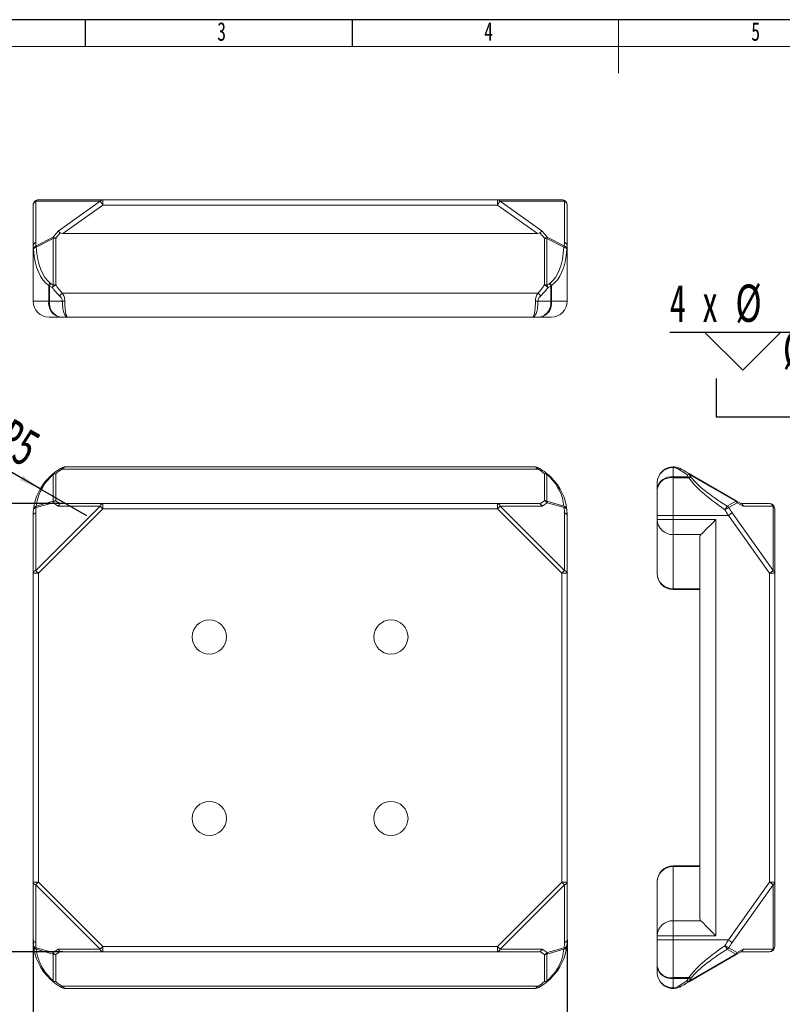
# Model space of a CAD drawing. Header units: millimetres. Extents: x -8 to 916, y -4 to 297.
# Tile 3 of 5: x 108 to 251, y 113 to 297. Entities that reach past the tile are written whole.
import ezdxf

# ---------------------------------------------------------------- set-up
doc = ezdxf.new("R2010")
doc.units = ezdxf.units.MM
for name, color, linetype in [('10', 7, 'Continuous'), ('5', 7, 'Continuous'), ('9', 7, 'Continuous')]:
    doc.layers.add(name, color=color, linetype=linetype)
doc.styles.add('SLDTEXTSTYLE0', font='TXT', dxfattribs={"width": 0.7, "bigfont": 'bigfont'})
doc.styles.add('SLDTEXTSTYLE1', font='TXT', dxfattribs={"width": 0.7})
doc.styles.add('SLDTEXTSTYLE4', font='TXT', dxfattribs={"width": 0.633333})
doc.styles.add('SLDTEXTSTYLE5', font='TXT', dxfattribs={"width": 0.642857})
doc.dimstyles.new('SLDDIMSTYLE0', dxfattribs={"dimtxt": 7, "dimasz": 4.08, "dimexe": 0, "dimexo": 0.0625, "dimgap": 1.75, "dimtad": 2, "dimlfac": 0.5, "dimrnd": 1e-09, "dimzin": 12, "dimdsep": 46, "dimtxsty": 'SLDTEXTSTYLE1', "dimsah": 1, "dimcen": 0.09, "dimadec": 0, "dimazin": 3, "dimtfac": 1, "dimtofl": 0, "dimtmove": 0, "dimatfit": 3, "dimfxl": 0, "dimfrac": 2, "dimtolj": 1, "dimtzin": 12, "dimarcsym": 0})
doc.dimstyles.new('SLDDIMSTYLE1', dxfattribs={"dimtxt": 7, "dimasz": 4.08, "dimexe": 0, "dimexo": 0.0625, "dimgap": 1.75, "dimtad": 2, "dimlfac": 0.5, "dimrnd": 1e-09, "dimzin": 12, "dimdsep": 46, "dimtxsty": 'SLDTEXTSTYLE1', "dimsah": 1, "dimcen": 0, "dimadec": 0, "dimazin": 3, "dimtfac": 1, "dimtofl": 0, "dimtmove": 0, "dimatfit": 3, "dimfxl": 0, "dimfrac": 2, "dimtolj": 1, "dimtzin": 12, "dimarcsym": 0})
doc.dimstyles.new('SLDDIMSTYLE5', dxfattribs={"dimtxt": 7, "dimasz": 4.08, "dimexe": 0, "dimexo": 0.0625, "dimgap": 1.75, "dimtad": 0, "dimtih": 1, "dimtoh": 1, "dimlfac": 0.5, "dimrnd": 1e-09, "dimzin": 4, "dimdsep": 46, "dimtxsty": 'SLDTEXTSTYLE1', "dimblk1": 'NONE', "dimsah": 1, "dimcen": 0, "dimadec": 0, "dimazin": 1, "dimtfac": 1, "dimtmove": 0, "dimatfit": 3, "dimldrblk": 'NONE', "dimfxl": 0, "dimfrac": 2, "dimtolj": 1, "dimtzin": 12, "dimarcsym": 0})

# ---------------------------------------------------------------- blocks, each defined once
blk = doc.blocks.new('_D')
at = {"layer": '10'}
for p, q in [((110.25, 124.59), (110.25, 98.72)), ((210.25, 124.59), (210.25, 98.72)), ((110.25, 100.72), (210.25, 100.72))]:
    blk.add_line(p, q, dxfattribs=at)
for points in [[(110.25, 100.72), (114.33, 100.21), (114.33, 101.23)], [(210.25, 100.72), (206.17, 101.23), (206.17, 100.21)]]:
    blk.add_solid(points, dxfattribs=at)
at = {"layer": '10', "insert": (157.33, 109.74), "char_height": 7, "attachment_point": 1, "style": 'SLDTEXTSTYLE1'}
blk.add_mtext('50', dxfattribs=at)
blk = doc.blocks.new('_D_1')
at = {"layer": '10'}
for p, q in [((115.8, 206.35), (98.25, 206.35)), ((100.25, 206.35), (100.25, 122.35)), ((115.8, 122.35), (98.25, 122.35))]:
    blk.add_line(p, q, dxfattribs=at)
for points in [[(100.25, 206.35), (99.74, 202.27), (100.76, 202.27)], [(100.25, 122.35), (100.76, 126.43), (99.74, 126.43)]]:
    blk.add_solid(points, dxfattribs=at)
at = {"layer": '10', "insert": (91.22, 161.23), "char_height": 7, "attachment_point": 1, "rotation": 90, "style": 'SLDTEXTSTYLE1'}
blk.add_mtext('42', dxfattribs=at)
blk = doc.blocks.new('_D_2')
at = {"layer": '10'}
for q in [(93.95, 219.29), (120.25, 204.1)]:
    blk.add_line((111.59, 209.1), q, dxfattribs=at)
blk.add_solid([(111.59, 209.1), (108.31, 211.58), (107.8, 210.7)], dxfattribs=at)
at = {"layer": '10', "char_height": 7, "attachment_point": 1, "rotation": 330, "style": 'SLDTEXTSTYLE1'}
for s, insert in [('4×', (98.43, 227.04)), ('R5', (106.39, 222.44))]:
    blk.add_mtext(s, dxfattribs=dict(at, insert=insert))
blk = doc.blocks.new('SW_SYMBOL_HOLE_SINK')
at = {"layer": '10', "color": 0}
for p, q in [((0, 875), (800, 75)), ((800, 75), (1600, 875))]:
    blk.add_line(p, q, dxfattribs=at)
blk = doc.blocks.new('SW_SYMBOL_HOLE_SPOT')
at = {"layer": '10', "color": 0}
for p, q in [((0, 875), (0, 75)), ((1600, 75), (1600, 875)), ((0, 75), (1600, 75))]:
    blk.add_line(p, q, dxfattribs=at)
blk = doc.blocks.new('SW_SYMBOL_HOLE_DEPTH')
at = {"layer": '10', "color": 0}
for p, q in [((0, 875), (800, 875)), ((400, 875), (400, 75)), ((100, 555), (400, 75)), ((700, 555), (400, 75))]:
    blk.add_line(p, q, dxfattribs=at)
blk = doc.blocks.new('_D_11')
at = {"layer": '10'}
for p, q in [((294.44, 238.42), (229.47, 238.42)), ((324.4, 186.54), (294.44, 238.42)), ((330.4, 176.15), (324.4, 186.54))]:
    blk.add_line(p, q, dxfattribs=at)
blk.add_solid([(324.4, 186.54), (322.79, 190.33), (321.92, 189.82)], dxfattribs=at)
at = {"layer": '10', "xscale": 0.009023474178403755, "yscale": 0.009023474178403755, "zscale": 0.009023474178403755}
for name, p in [('SW_SYMBOL_HOLE_SINK', (235.9, 230.64)), ('SW_SYMBOL_HOLE_SPOT', (238.13, 221.9)), ('SW_SYMBOL_HOLE_DEPTH', (270.27, 221.9))]:
    blk.add_blockref(name, p, dxfattribs=at)
at = {"layer": '10', "char_height": 7, "attachment_point": 1}
for s, insert, style in [('4 x', (229.47, 247.36), 'SLDTEXTSTYLE4'), ('%%c', (241.73, 247.39), 'SLDTEXTSTYLE1'), ('3.20 \\M+18AAE\\M+19153贯\\M+190FA', (252.58, 247.36), 'SLDTEXTSTYLE0'), ('%%c', (250.63, 238.65), 'SLDTEXTSTYLE1'), ('6 X 90°', (261.48, 238.62), 'SLDTEXTSTYLE5'), ('%%c', (252.85, 229.91), 'SLDTEXTSTYLE1'), ('6', (263.71, 229.88), 'SLDTEXTSTYLE1'), ('1', (280.69, 229.88), 'SLDTEXTSTYLE1')]:
    blk.add_mtext(s, dxfattribs=dict(at, insert=insert, style=style))
blk = doc.blocks.new('_NONE')

msp = doc.modelspace()

# ---------------------------------------------------------------- linework, layer by layer
at = {"color": 7, "linetype": 'Continuous', "lineweight": 15}
for p, q in [((110.248, 254.604), (110.248, 262.263)), ((122.822, 262.97), (110.748, 262.97)), ((110.748, 262.97), (110.748, 255.311)), ((111.248, 263.263), (123.322, 263.263)), ((114.924, 257.385), (122.822, 262.97)), ((123.322, 262.263), (115.803, 256.946)), ((123.322, 263.263), (197.174, 263.263)), ((123.322, 263.263), (123.322, 262.263)), ((197.174, 262.263), (123.322, 262.263)), ((197.174, 263.263), (197.174, 262.263)), ((197.174, 263.263), (209.248, 263.263)), ((204.693, 256.946), (197.174, 262.263)), ((197.674, 262.97), (205.572, 257.385)), ((209.748, 262.97), (197.674, 262.97)), ((209.748, 255.311), (209.748, 262.97)), ((210.248, 262.263), (210.248, 254.604)), ((113.984, 256.262), (114.924, 257.385)), ((115.334, 257.071), (114.484, 256.055)), ((115.803, 256.946), (204.693, 256.946)), ((206.012, 256.055), (205.162, 257.071)), ((205.572, 257.385), (206.512, 256.262)), ((110.248, 244.263), (110.248, 254.604)), ((110.802, 254.655), (113.984, 256.262)), ((114.037, 256.002), (110.855, 254.395)), ((114.037, 247.268), (114.037, 256.002)), ((114.484, 256.055), (114.484, 247.321)), ((206.012, 247.321), (206.012, 256.055)), ((206.459, 256.002), (206.459, 247.268)), ((209.642, 254.395), (206.459, 256.002)), ((206.512, 256.262), (209.695, 254.655)), ((210.248, 254.604), (210.248, 244.263)), ((113.437, 247.654), (113.579, 247.55)), ((206.917, 247.55), (207.059, 247.654)), ((113.319, 247.103), (113.177, 247.207)), ((113.177, 247.207), (113.177, 244.263)), ((113.319, 244.263), (113.319, 247.103)), ((115.716, 245.763), (204.781, 245.763)), ((207.319, 247.207), (207.177, 247.103)), ((207.177, 247.103), (207.177, 244.263)), ((207.319, 244.263), (207.319, 247.207)), ((110.248, 244.263), (113.177, 244.263)), ((113.177, 244.263), (113.319, 244.263)), ((113.319, 244.263), (115.721, 244.263)), ((116.188, 244.263), (115.721, 244.263)), ((204.776, 244.263), (204.309, 244.263)), ((204.776, 244.263), (207.177, 244.263)), ((207.177, 244.263), (207.319, 244.263)), ((207.319, 244.263), (210.248, 244.263)), ((115.299, 241.263), (113.248, 241.263)), ((115.441, 241.263), (115.299, 241.263)), ((116.717, 241.263), (115.441, 241.263)), ((203.78, 241.263), (116.717, 241.263)), ((205.056, 241.263), (203.78, 241.263)), ((205.198, 241.263), (205.056, 241.263)), ((207.248, 241.263), (205.198, 241.263)), ((204.781, 212.802), (115.716, 212.802)), ((204.309, 213.204), (116.188, 213.204)), ((230.105, 213.088), (230.105, 213.204)), ((230.105, 213.088), (230.105, 211.317)), ((113.177, 211.175), (113.319, 211.317)), ((113.579, 211.384), (113.437, 211.242)), ((114.037, 206.769), (114.037, 211.811)), ((114.484, 211.903), (114.484, 206.86)), ((206.012, 206.86), (206.012, 211.903)), ((206.459, 211.811), (206.459, 206.769)), ((207.059, 211.242), (206.917, 211.384)), ((207.177, 211.317), (207.319, 211.175)), ((230.105, 211.317), (230.105, 211.175)), ((232.944, 211.317), (230.105, 211.317)), ((230.105, 211.175), (230.105, 204.103)), ((230.105, 211.175), (233.049, 211.175)), ((233.049, 211.175), (232.944, 211.317)), ((241.844, 206.769), (233.11, 211.811)), ((233.163, 211.903), (241.897, 206.86)), ((233.392, 211.384), (233.496, 211.242)), ((227.105, 209.195), (227.105, 210.204)), ((227.105, 209.053), (227.105, 209.195)), ((227.105, 204.103), (227.105, 209.053)), ((110.855, 205.859), (114.037, 206.769)), ((114.484, 206.86), (115.334, 206.274)), ((205.162, 206.274), (206.012, 206.86)), ((206.459, 206.769), (209.642, 205.859)), ((240.237, 205.859), (241.844, 206.769)), ((241.897, 206.86), (242.912, 206.274)), ((110.748, 193.772), (122.822, 205.846)), ((113.984, 206.494), (110.802, 205.585)), ((123.322, 205.346), (111.248, 193.272)), ((114.924, 205.846), (113.984, 206.494)), ((122.822, 205.846), (114.924, 205.846)), ((115.803, 206.346), (123.322, 206.346)), ((123.322, 206.346), (197.174, 206.346)), ((123.322, 206.346), (123.322, 205.346)), ((197.174, 205.346), (123.322, 205.346)), ((197.174, 206.346), (197.174, 205.346)), ((197.174, 206.346), (204.693, 206.346)), ((209.248, 193.272), (197.174, 205.346)), ((197.674, 205.846), (209.748, 193.772)), ((205.572, 205.846), (197.674, 205.846)), ((206.512, 206.494), (205.572, 205.846)), ((209.695, 205.585), (206.512, 206.494)), ((242.104, 206.494), (240.497, 205.585)), ((243.227, 205.846), (242.104, 206.494)), ((242.788, 206.346), (248.105, 206.346)), ((248.812, 205.846), (243.227, 205.846)), ((248.812, 193.772), (248.812, 205.846)), ((249.105, 205.346), (249.105, 193.272)), ((110.248, 193.272), (110.248, 204.103)), ((110.748, 204.603), (110.748, 193.772)), ((209.748, 193.772), (209.748, 204.603)), ((210.248, 204.103), (210.248, 193.272)), ((227.105, 204.103), (230.105, 204.103)), ((227.105, 203.341), (227.105, 204.103)), ((227.105, 203.341), (230.105, 203.341)), ((227.105, 193.246), (227.105, 203.341)), ((230.105, 204.103), (230.105, 203.341)), ((240.445, 204.103), (230.105, 204.103)), ((230.105, 203.341), (230.105, 200.524)), ((230.105, 203.341), (238.105, 203.341)), ((238.105, 203.341), (238.105, 125.35)), ((248.105, 193.272), (240.445, 204.103)), ((241.152, 204.603), (248.812, 193.772)), ((235.288, 200.524), (230.105, 200.524)), ((230.105, 200.524), (230.105, 190.368)), ((235.105, 128.546), (235.105, 200.146)), ((110.248, 193.272), (111.248, 193.272)), ((110.248, 135.42), (110.248, 193.272)), ((111.248, 193.272), (111.248, 135.42)), ((209.248, 135.42), (209.248, 193.272)), ((209.248, 193.272), (210.248, 193.272)), ((210.248, 193.272), (210.248, 135.42)), ((248.105, 135.42), (248.105, 193.272)), ((248.105, 193.272), (249.105, 193.272)), ((249.105, 193.272), (249.105, 135.42)), ((230.105, 190.368), (235.105, 190.368)), ((230.105, 190.368), (230.105, 190.246)), ((235.105, 190.246), (230.105, 190.246)), ((230.105, 138.446), (230.105, 138.323)), ((230.105, 138.446), (235.105, 138.446)), ((230.105, 138.323), (230.105, 128.167)), ((235.105, 138.323), (230.105, 138.323)), ((110.248, 135.42), (111.248, 135.42)), ((110.248, 124.588), (110.248, 135.42)), ((122.822, 122.846), (110.748, 134.92)), ((110.748, 134.92), (110.748, 124.088)), ((111.248, 135.42), (123.322, 123.346)), ((197.174, 123.346), (209.248, 135.42)), ((209.748, 134.92), (197.674, 122.846)), ((209.248, 135.42), (210.248, 135.42)), ((209.748, 124.088), (209.748, 134.92)), ((210.248, 135.42), (210.248, 124.588)), ((227.105, 125.35), (227.105, 135.446)), ((240.445, 124.588), (248.105, 135.42)), ((248.812, 134.92), (241.152, 124.088)), ((248.105, 135.42), (249.105, 135.42)), ((248.812, 122.846), (248.812, 134.92)), ((249.105, 135.42), (249.105, 123.346)), ((230.105, 128.167), (230.105, 125.35)), ((230.105, 128.167), (235.288, 128.167)), ((230.105, 125.35), (227.105, 125.35)), ((227.105, 124.588), (227.105, 125.35)), ((227.105, 119.638), (227.105, 124.588)), ((230.105, 124.588), (227.105, 124.588)), ((230.105, 125.35), (230.105, 124.588)), ((238.105, 125.35), (230.105, 125.35)), ((230.105, 124.588), (230.105, 117.517)), ((230.105, 124.588), (240.445, 124.588)), ((110.802, 123.107), (113.984, 122.197)), ((114.037, 121.923), (110.855, 122.832)), ((113.984, 122.197), (114.924, 122.846)), ((114.037, 116.88), (114.037, 121.923)), ((115.334, 122.418), (114.484, 121.831)), ((114.484, 121.831), (114.484, 116.788)), ((114.924, 122.846), (122.822, 122.846)), ((123.322, 122.346), (115.803, 122.346)), ((123.322, 123.346), (197.174, 123.346)), ((123.322, 123.346), (123.322, 122.346)), ((197.174, 122.346), (123.322, 122.346)), ((197.174, 123.346), (197.174, 122.346)), ((204.693, 122.346), (197.174, 122.346)), ((197.674, 122.846), (205.572, 122.846)), ((206.012, 121.831), (205.162, 122.418)), ((205.572, 122.846), (206.512, 122.197)), ((206.012, 116.788), (206.012, 121.831)), ((209.642, 122.832), (206.459, 121.923)), ((206.459, 121.923), (206.459, 116.88)), ((206.512, 122.197), (209.695, 123.107)), ((233.11, 116.88), (241.844, 121.923)), ((241.897, 121.831), (233.163, 116.788)), ((241.844, 121.923), (240.237, 122.832)), ((240.497, 123.107), (242.104, 122.197)), ((242.912, 122.418), (241.897, 121.831)), ((242.104, 122.197), (243.227, 122.846)), ((248.105, 122.346), (242.788, 122.346)), ((243.227, 122.846), (248.812, 122.846)), ((227.105, 119.496), (227.105, 119.638)), ((227.105, 118.487), (227.105, 119.496)), ((113.319, 117.375), (113.177, 117.517)), ((113.437, 117.449), (113.579, 117.307)), ((206.917, 117.307), (207.059, 117.449)), ((207.319, 117.517), (207.177, 117.375)), ((233.049, 117.517), (230.105, 117.517)), ((230.105, 117.517), (230.105, 117.375)), ((230.105, 117.375), (232.944, 117.375)), ((230.105, 117.375), (230.105, 115.603)), ((232.944, 117.375), (233.049, 117.517)), ((233.496, 117.449), (233.392, 117.307)), ((115.716, 115.889), (204.781, 115.889)), ((116.188, 115.487), (204.309, 115.487)), ((230.105, 115.487), (230.105, 115.603))]:
    msp.add_line(p, q, dxfattribs=at)
at = {"color": 7, "linetype": 'Continuous', "lineweight": 15, "flags": 128}
for points in [[(122.822, 262.97), (122.864, 262.911), (122.914, 262.84), (122.971, 262.76), (123.034, 262.671), (123.101, 262.575), (123.173, 262.474), (123.247, 262.369), (123.322, 262.263)], [(197.174, 262.263), (197.25, 262.369), (197.324, 262.474), (197.395, 262.575), (197.463, 262.671), (197.526, 262.76), (197.583, 262.84), (197.632, 262.911), (197.674, 262.97)], [(232.663, 211.791), (232.103, 212.15), (231.583, 212.483), (231.105, 212.791)], [(231.605, 212.802), (232.083, 212.526), (232.603, 212.226), (233.163, 211.903)], [(233.11, 211.811), (233.122, 211.832), (233.133, 211.851), (233.142, 211.867), (233.149, 211.879), (233.155, 211.89), (233.159, 211.897), (233.162, 211.901), (233.163, 211.903)], [(241.844, 206.769), (241.856, 206.79), (241.867, 206.808), (241.876, 206.824), (241.883, 206.837), (241.889, 206.847), (241.893, 206.854), (241.896, 206.859), (241.897, 206.86)], [(122.822, 205.846), (122.874, 205.794), (122.929, 205.738), (122.989, 205.679), (123.052, 205.616), (123.117, 205.551), (123.184, 205.484), (123.253, 205.415), (123.322, 205.346)], [(197.174, 205.346), (197.244, 205.415), (197.312, 205.484), (197.38, 205.551), (197.445, 205.616), (197.508, 205.679), (197.567, 205.738), (197.623, 205.794), (197.674, 205.846)], [(238.105, 203.341), (237.585, 202.821), (237.08, 202.317), (236.607, 201.844), (236.179, 201.416), (235.81, 201.046), (235.51, 200.746), (235.288, 200.524)], [(240.445, 204.103), (240.552, 204.179), (240.657, 204.253), (240.758, 204.324), (240.854, 204.392), (240.942, 204.455), (241.023, 204.512), (241.093, 204.561), (241.152, 204.603)], [(110.748, 193.772), (110.8, 193.72), (110.855, 193.664), (110.915, 193.605), (110.978, 193.542), (111.043, 193.477), (111.11, 193.41), (111.179, 193.341), (111.248, 193.272)], [(209.748, 193.772), (209.697, 193.72), (209.641, 193.664), (209.582, 193.605), (209.519, 193.542), (209.454, 193.477), (209.386, 193.41), (209.318, 193.341), (209.248, 193.272)], [(248.812, 193.772), (248.752, 193.73), (248.682, 193.68), (248.602, 193.623), (248.513, 193.56), (248.417, 193.493), (248.316, 193.421), (248.211, 193.347), (248.105, 193.272)], [(110.748, 134.92), (110.8, 134.971), (110.855, 135.027), (110.915, 135.086), (110.978, 135.149), (111.043, 135.214), (111.11, 135.282), (111.179, 135.35), (111.248, 135.42)], [(209.248, 135.42), (209.318, 135.35), (209.386, 135.282), (209.454, 135.214), (209.519, 135.149), (209.582, 135.086), (209.641, 135.027), (209.697, 134.971), (209.748, 134.92)], [(248.105, 135.42), (248.211, 135.344), (248.316, 135.27), (248.417, 135.199), (248.513, 135.131), (248.602, 135.068), (248.682, 135.011), (248.752, 134.961), (248.812, 134.92)], [(238.105, 125.35), (237.585, 125.87), (237.08, 126.374), (236.607, 126.848), (236.179, 127.275), (235.81, 127.645), (235.51, 127.945), (235.288, 128.167)], [(240.445, 124.588), (240.552, 124.512), (240.657, 124.438), (240.758, 124.367), (240.854, 124.299), (240.942, 124.236), (241.023, 124.179), (241.093, 124.13), (241.152, 124.088)], [(123.322, 123.346), (123.253, 123.276), (123.184, 123.208), (123.117, 123.14), (123.052, 123.075), (122.989, 123.012), (122.929, 122.953), (122.874, 122.897), (122.822, 122.846)], [(197.174, 123.346), (197.244, 123.276), (197.312, 123.208), (197.38, 123.14), (197.445, 123.075), (197.508, 123.012), (197.567, 122.953), (197.623, 122.897), (197.674, 122.846)], [(241.844, 121.923), (241.856, 121.901), (241.867, 121.883), (241.876, 121.867), (241.883, 121.854), (241.889, 121.844), (241.893, 121.837), (241.896, 121.833), (241.897, 121.831)], [(231.105, 115.9), (231.583, 116.208), (232.103, 116.541), (232.663, 116.9)], [(233.163, 116.788), (232.603, 116.466), (232.083, 116.165), (231.605, 115.889)], [(233.11, 116.88), (233.122, 116.859), (233.133, 116.84), (233.142, 116.825), (233.149, 116.812), (233.155, 116.802), (233.159, 116.794), (233.162, 116.79), (233.163, 116.788)]]:
    msp.add_lwpolyline(points, dxfattribs=at)
at = {"color": 7, "linetype": 'Continuous', "lineweight": 15}
for centre in [(143.248, 181.346), (177.248, 181.346), (143.248, 147.346), (177.248, 147.346)]:
    msp.add_circle(centre, 3.2, dxfattribs=at)
for centre, radius, start, end in [((111.248, 262.263), 1, 90, 180), ((111.053, 262.224), 0.805, 112.21223, 177.25898), ((111.279, 262.638), 0.626, 92.79714, 147.92529), ((123.353, 262.638), 0.626, 92.79728, 147.92515), ((197.144, 262.638), 0.626, 32.07482, 87.20284), ((209.218, 262.638), 0.626, 32.07512, 87.20254), ((209.248, 262.263), 1, 0, 90), ((209.444, 262.224), 0.805, 2.74188, 67.78702), ((111.053, 254.565), 0.805, 112.21228, 177.25893), ((111.2, 253.851), 0.897, 116.33609, 173.78156), ((112.131, 254.79), 1.336, 185.78508, 197.17706), ((113.723, 254.924), 1.364, 56.05496, 78.94508), ((115.314, 256.397), 1.336, 185.78481, 197.17733), ((114.477, 254.195), 1.86, 89.78045, 103.68296), ((206.774, 254.924), 1.364, 101.05526, 123.94462), ((206.019, 254.195), 1.86, 76.3168, 90.21979), ((205.183, 256.397), 1.336, 342.82133, 354.21612), ((208.365, 254.79), 1.336, 342.82458, 354.21288), ((209.297, 253.851), 0.897, 6.21872, 63.66366), ((209.444, 254.565), 0.805, 2.74193, 67.78697), ((110.979, 253.685), 0.72, 99.92083, 158.63413), ((209.518, 253.685), 0.72, 21.36644, 80.07873), ((114.614, 246.671), 1.534, 140.13056, 159.54437), ((114.757, 246.567), 1.534, 140.13056, 159.54437), ((115.434, 245.394), 2.148, 116.23489, 138.3747), ((115.373, 246.371), 1.609, 146.12533, 163.7743), ((114.477, 245.461), 1.86, 89.78024, 103.68317), ((205.063, 245.394), 2.148, 41.62495, 63.76565), ((206.019, 245.461), 1.86, 76.3166, 90.21999), ((205.124, 246.372), 1.609, 16.22372, 33.87714), ((205.74, 246.567), 1.534, 20.45557, 39.8691), ((205.882, 246.671), 1.534, 20.45557, 39.8691), ((117.173, 243.729), 2.502, 125.62463, 142.19112), ((203.324, 243.729), 2.502, 37.80908, 54.37501), ((113.248, 244.263), 3, 180, 270), ((115.829, 243.888), 2.678, 171.95054, 258.57825), ((115.971, 243.888), 2.678, 171.95053, 258.57825), ((204.526, 243.888), 2.678, 281.42173, 8.04945), ((204.668, 243.888), 2.678, 281.42166, 8.04953), ((207.248, 244.263), 3, 270, 0), ((120.39, 204.246), 10, 121.29425, 131.01296), ((120.39, 205.112), 9, 121.29425, 131.01296), ((115.467, 212.287), 0.572, 64.24962, 118.29106), ((116.188, 212.204), 1, 90, 117.83657), ((204.309, 212.204), 1, 62.16343, 90), ((205.03, 212.287), 0.572, 61.70882, 115.75049), ((200.106, 205.112), 9, 48.98704, 58.70575), ((200.106, 204.246), 10, 48.98704, 58.70575), ((231.366, 212.32), 0.538, 63.6279, 119.01151), ((120.248, 204.103), 10, 135, 173.74155), ((119.801, 204.878), 9, 135, 173.74155), ((113.376, 210.942), 0.306, 78.573, 130.54037), ((120.39, 204.246), 10, 131.01296, 135), ((113.519, 211.084), 0.306, 78.573, 130.54037), ((119.943, 205.02), 9, 131.01296, 135), ((114.258, 211.248), 0.693, 70.92525, 128.35414), ((113.951, 211.605), 0.223, 67.38286, 123.56751), ((114.482, 210.775), 1.128, 89.87896, 113.22914), ((206.239, 211.248), 0.693, 51.64569, 109.07498), ((206.015, 210.775), 1.128, 66.77047, 90.12142), ((206.545, 211.605), 0.223, 56.43201, 112.61774), ((200.553, 205.02), 9, 45, 48.98704), ((200.106, 204.246), 10, 45, 48.98704), ((206.978, 211.084), 0.306, 49.45937, 101.42703), ((207.12, 210.942), 0.306, 49.45937, 101.42703), ((200.696, 204.878), 9, 6.25845, 45), ((200.248, 204.103), 10, 6.25845, 45), ((229.73, 208.665), 2.678, 81.95065, 168.57817), ((229.73, 208.523), 2.678, 81.95065, 168.57817), ((233, 211.454), 0.477, 70.07291, 135.06103), ((232.932, 210.777), 1.049, 80.24973, 104.8804), ((233.318, 210.357), 1.029, 85.89208, 111.27101), ((233.422, 210.215), 1.029, 85.89208, 111.27101), ((114.919, 205.741), 1.2, 111.24428, 141.16765), ((114.877, 206.465), 0.893, 160.10757, 178.12982), ((114.482, 205.732), 1.128, 89.87896, 113.22914), ((205.577, 205.741), 1.2, 38.83207, 68.75611), ((206.015, 205.732), 1.128, 66.77047, 90.12142), ((205.62, 206.465), 0.893, 1.86964, 19.89334), ((241.172, 205.872), 1.121, 33.7115, 53.13651), ((241.638, 206.472), 0.467, 2.72252, 56.28217), ((120.248, 204.103), 10, 173.74155, 180), ((111.131, 205.075), 0.831, 109.39524, 171.79336), ((110.843, 205.025), 0.561, 94.19656, 162.52078), ((119.748, 204.603), 9, 173.74155, 180), ((111.694, 205.555), 0.893, 160.10625, 178.13056), ((123.431, 205.737), 0.619, 100.14268, 169.85743), ((197.065, 205.737), 0.619, 10.14254, 79.85746), ((208.802, 205.555), 0.893, 1.87124, 19.89231), ((209.366, 205.075), 0.831, 8.20714, 70.60438), ((200.748, 204.603), 9, 0, 6.25845), ((209.654, 205.025), 0.561, 17.47956, 85.80314), ((200.248, 204.103), 10, 0, 6.25845), ((247.36, 200.59), 8.86, 143.50881, 148.69586), ((243.106, 200.03), 6.137, 115.16589, 122.71453), ((239.565, 204.963), 1.12, 33.70969, 53.13987), ((248.066, 205.541), 0.805, 22.21168, 87.25942), ((248.105, 205.346), 1, 0, 90), ((248.479, 205.315), 0.626, 2.79584, 57.92649), ((110.857, 203.994), 0.619, 100.14359, 169.85652), ((209.639, 203.994), 0.619, 10.14445, 79.85555), ((230.016, 203.436), 2.913, 181.86274, 271.74868), ((110.857, 193.163), 0.619, 100.14359, 169.85652), ((209.639, 193.163), 0.619, 10.14445, 79.85555), ((248.479, 193.241), 0.626, 2.79746, 57.92488), ((230.105, 193.246), 3, 180, 270), ((230.105, 135.446), 3, 90, 180), ((110.857, 135.528), 0.619, 190.14318, 259.85692), ((209.639, 135.528), 0.619, 280.14393, 349.85585), ((248.479, 135.45), 0.626, 302.07465, 357.20283), ((230.016, 125.256), 2.913, 88.25127, 178.13738), ((110.857, 124.697), 0.619, 190.14315, 259.85684), ((120.248, 124.588), 10, 180, 186.25845), ((119.748, 124.088), 9, 180, 186.25845), ((200.748, 124.088), 9, 353.74155, 0), ((209.639, 124.697), 0.619, 280.14402, 349.85588), ((200.248, 124.588), 10, 353.74155, 0), ((110.843, 123.666), 0.561, 197.47919, 265.80414), ((111.131, 123.616), 0.831, 188.2073, 250.60403), ((120.248, 124.588), 10, 186.25845, 225), ((111.694, 123.136), 0.893, 181.87, 199.89275), ((119.801, 123.813), 9, 186.25845, 225), ((114.919, 122.95), 1.2, 218.8317, 248.75623), ((114.877, 122.226), 0.893, 181.86989, 199.89286), ((114.482, 122.959), 1.128, 246.77043, 270.12078), ((123.431, 122.955), 0.619, 190.14325, 259.85675), ((197.065, 122.955), 0.619, 280.14311, 349.85679), ((205.577, 122.95), 1.2, 291.24338, 321.16858), ((206.015, 122.959), 1.128, 269.87883, 293.22996), ((205.62, 122.226), 0.893, 340.10622, 358.13065), ((200.696, 123.813), 9, 315, 353.74155), ((200.248, 124.588), 10, 315, 353.74155), ((209.366, 123.616), 0.831, 289.39635, 351.7922), ((208.802, 123.136), 0.893, 340.10868, 358.12819), ((209.654, 123.666), 0.561, 274.19617, 342.52048), ((243.106, 128.661), 6.137, 237.28525, 244.83491), ((247.362, 128.103), 8.863, 211.30497, 216.49029), ((239.565, 123.728), 1.12, 306.86225, 326.28935), ((241.172, 122.819), 1.12, 306.86258, 326.28901), ((241.638, 122.219), 0.467, 303.71754, 357.2779), ((248.105, 123.346), 1, 270, 0), ((248.066, 123.15), 0.805, 272.74111, 337.78769), ((248.479, 123.376), 0.626, 302.07474, 357.20283), ((229.73, 120.168), 2.678, 191.42175, 278.04947), ((229.73, 120.026), 2.678, 191.42175, 278.04946), ((113.376, 117.749), 0.306, 229.4574, 281.42817), ((113.519, 117.607), 0.306, 229.4574, 281.42817), ((120.39, 124.446), 10, 225, 228.98704), ((119.943, 123.671), 9, 225, 228.98704), ((113.951, 117.086), 0.223, 236.42866, 292.62047), ((114.258, 117.443), 0.693, 231.64678, 289.07324), ((120.39, 124.446), 10, 228.98704, 238.70575), ((114.482, 117.916), 1.128, 246.77043, 270.12084), ((120.39, 123.58), 9, 228.98704, 238.70575), ((200.106, 123.58), 9, 301.29425, 311.01296), ((200.106, 124.446), 10, 301.29425, 311.01296), ((206.239, 117.443), 0.693, 250.92653, 308.35339), ((206.015, 117.916), 1.128, 269.87877, 293.22996), ((200.553, 123.671), 9, 311.01296, 315), ((206.545, 117.086), 0.223, 247.37893, 303.57182), ((200.106, 124.446), 10, 311.01296, 315), ((206.978, 117.607), 0.306, 258.5718, 310.54286), ((207.12, 117.749), 0.306, 258.5718, 310.54286), ((232.932, 117.914), 1.049, 255.11773, 279.75191), ((233, 117.237), 0.477, 224.94025, 289.92505), ((233.318, 118.334), 1.029, 248.72754, 274.10873), ((233.422, 118.476), 1.029, 248.72754, 274.10873), ((115.467, 116.404), 0.572, 241.70849, 295.75175), ((116.188, 116.487), 1, 242.16343, 270), ((204.309, 116.487), 1, 270, 297.83657), ((205.03, 116.404), 0.572, 244.24814, 298.29163), ((231.366, 116.371), 0.538, 240.98798, 296.37358)]:
    msp.add_arc(centre, radius, start, end, dxfattribs=at)
for centre, major_axis, ratio, start_param, end_param in [((115.424, 256.678), (-0.683, 0.741), 0.2114805, 5.0665384, 5.7321065), ((118.253, 258.678), (2.972, 1.538), 0.2679492, 3.2376215, 3.619251), ((202.244, 258.678), (2.972, -1.538), 0.2679492, 5.805527, 6.1871564), ((205.072, 256.678), (0.683, 0.741), 0.2114805, 0.5510788, 1.2166469), ((120.248, 260.968), (9.426, 8.124), 0.4109897, 2.8011882, 2.9104188), ((119.748, 261.675), (8.315, 8.315), 0.4142136, 2.7488936, 2.8581241), ((200.748, 261.675), (-8.315, 8.315), 0.4142136, 3.4250612, 3.5342917), ((200.248, 260.968), (9.426, -8.124), 0.4109897, 0.2311738, 0.3404044), ((120.248, 264.594), (6.262, 17.79), 0.4382717, 2.3566916, 3.0328592), ((119.801, 265.041), (5.41, 17.868), 0.4025427, 2.3249076, 3.0010752), ((200.696, 265.041), (-5.41, 17.868), 0.4025427, 3.2821101, 3.9582777), ((200.248, 264.594), (-6.262, 17.79), 0.4382717, 3.2503261, 3.9264937), ((119.943, 264.937), (5.41, 17.868), 0.4025427, 3.0010752, 3.0706622), ((120.39, 259.083), (0, 15.588), 0.5773503, 2.4257814, 2.595405), ((200.106, 259.083), (0, 15.588), 0.5773503, 3.6877803, 3.8574039), ((200.553, 264.937), (-5.41, 17.868), 0.4025427, 3.2125231, 3.2821101), ((120.39, 264.489), (6.262, 17.79), 0.4382717, 3.0328592, 3.1024461), ((120.39, 258.583), (0, 15.588), 0.6415003, 2.4257814, 2.595405), ((200.106, 258.583), (0, 15.588), 0.6415003, 3.6877803, 3.8574039), ((200.106, 264.489), (-6.262, 17.79), 0.4382717, 3.1807392, 3.2503261), ((250.331, 204.246), (17.884, -9.172), 0.222801, 3.4475787, 3.5171657), ((250.435, 204.103), (17.884, -9.172), 0.222801, 3.5171657, 4.1933332), ((250.778, 205.02), (17.919, -8.186), 0.2087122, 3.4288679, 3.4984548), ((250.882, 204.878), (17.919, -8.186), 0.2087122, 3.4984548, 4.1746224), ((115.424, 205.346), (0.305, 0.98), 0.6434832, 0.5794415, 1.2450097), ((118.253, 205.346), (2.996, -0.845), 0.1787385, 2.5764498, 2.9580792), ((202.244, 205.346), (2.996, 0.845), 0.1787385, 0.1835134, 0.5651428), ((205.072, 205.346), (-0.305, 0.98), 0.6434832, 5.0381756, 5.7037438), ((246.809, 204.103), (-8.124, 9.426), 0.4109897, 1.1211613, 1.2303919), ((247.516, 204.603), (-8.315, 8.315), 0.4142136, 1.0688667, 1.1780972), ((242.52, 205.346), (0.263, 0.982), 0.7209009, 5.4268025, 6.0923706), ((238.105, 200.146), (3, 0), 0.3666667, 2.7901479, 3.1415927), ((230.105, 193.246), (3, 0), 0.9592509, 3.1415927, 4.712389), ((230.105, 135.446), (3, 0), 0.9592509, 1.5707963, 3.1415927), ((238.105, 128.546), (3, 0), 0.3666667, 3.1415927, 3.4930374), ((246.809, 124.588), (8.124, 9.426), 0.4109897, 1.9112007, 2.0204313), ((247.516, 124.088), (8.315, 8.315), 0.4142136, 1.9634954, 2.072726), ((115.424, 123.346), (-0.305, 0.98), 0.6434832, 1.896583, 2.5621511), ((118.253, 123.346), (2.996, 0.845), 0.1787385, 3.3251061, 3.7067355), ((202.244, 123.346), (2.996, -0.845), 0.1787385, 5.7180425, 6.0996719), ((205.072, 123.346), (0.305, 0.98), 0.6434832, 3.7210342, 4.3866023), ((250.435, 124.588), (17.884, 9.172), 0.222801, 2.0898521, 2.7660197), ((250.882, 123.813), (17.919, 8.186), 0.2087122, 2.1085629, 2.7847305), ((242.52, 123.346), (-0.263, 0.982), 0.7209009, 3.3324074, 3.9979755), ((250.331, 124.446), (17.884, 9.172), 0.222801, 2.7660197, 2.8356066), ((250.778, 123.671), (17.919, 8.186), 0.2087122, 2.7847305, 2.8543174)]:
    msp.add_ellipse(centre, major_axis=major_axis, ratio=ratio, start_param=start_param, end_param=end_param, dxfattribs=at)
for points, knots in [([(115.716, 245.763), (115.849, 245.552), (115.967, 245.319), (116.137, 244.815), (116.188, 244.541), (116.188, 244.263)], [0, 0, 0, 0, 0.5, 0.5, 1, 1, 1, 1]), ([(204.309, 244.263), (204.309, 244.541), (204.36, 244.815), (204.53, 245.319), (204.648, 245.552), (204.781, 245.763)], [0, 0, 0, 0, 0.5, 0.5, 1, 1, 1, 1]), ([(115.721, 244.263), (115.721, 244.467), (115.652, 244.66), (115.457, 244.992), (115.33, 245.136), (115.196, 245.263)], [0, 0, 0, 0, 0.5, 0.5, 1, 1, 1, 1]), ([(115.721, 244.263), (115.721, 243.863), (115.745, 243.467), (115.816, 242.923), (115.845, 242.746), (115.914, 242.42), (115.954, 242.269), (116.043, 241.993), (116.093, 241.868), (116.199, 241.653), (116.256, 241.562), (116.44, 241.339), (116.575, 241.263), (116.717, 241.263)], [0, 0, 0, 0, 0.25, 0.25, 0.375, 0.375, 0.5, 0.5, 0.625, 0.625, 0.75, 0.75, 1, 1, 1, 1]), ([(116.188, 244.263), (116.188, 243.863), (116.201, 243.467), (116.239, 242.923), (116.255, 242.747), (116.292, 242.421), (116.313, 242.27), (116.361, 241.994), (116.388, 241.868), (116.445, 241.653), (116.475, 241.562), (116.572, 241.339), (116.643, 241.263), (116.717, 241.263)], [0, 0, 0, 0, 0.25, 0.25, 0.375, 0.375, 0.5, 0.5, 0.625, 0.625, 0.75, 0.75, 1, 1, 1, 1]), ([(204.309, 244.263), (204.309, 243.863), (204.295, 243.467), (204.257, 242.923), (204.242, 242.747), (204.204, 242.421), (204.183, 242.27), (204.135, 241.994), (204.109, 241.868), (204.052, 241.653), (204.022, 241.562), (203.924, 241.339), (203.854, 241.263), (203.78, 241.263)], [0, 0, 0, 0, 0.25, 0.25, 0.375, 0.375, 0.5, 0.5, 0.625, 0.625, 0.75, 0.75, 1, 1, 1, 1]), ([(204.776, 244.263), (204.776, 243.863), (204.751, 243.467), (204.681, 242.923), (204.651, 242.746), (204.582, 242.42), (204.543, 242.269), (204.454, 241.993), (204.404, 241.868), (204.298, 241.653), (204.24, 241.562), (204.057, 241.339), (203.922, 241.263), (203.78, 241.263)], [0, 0, 0, 0, 0.25, 0.25, 0.375, 0.375, 0.5, 0.5, 0.625, 0.625, 0.75, 0.75, 1, 1, 1, 1]), ([(205.301, 245.263), (205.166, 245.136), (205.04, 244.992), (204.844, 244.66), (204.776, 244.467), (204.776, 244.263)], [0, 0, 0, 0, 0.5, 0.5, 1, 1, 1, 1]), ([(115.196, 212.791), (115.33, 212.872), (115.457, 212.944), (115.652, 213.053), (115.721, 213.088), (115.721, 213.088)], [0, 0, 0, 0, 0.5, 0.5, 1, 1, 1, 1]), ([(116.188, 213.204), (116.188, 213.204), (116.137, 213.164), (115.967, 213.024), (115.849, 212.924), (115.716, 212.802)], [0, 0, 0, 0, 0.5, 0.5, 1, 1, 1, 1]), ([(204.781, 212.802), (204.648, 212.924), (204.53, 213.024), (204.36, 213.164), (204.309, 213.204), (204.309, 213.204)], [0, 0, 0, 0, 0.5, 0.5, 1, 1, 1, 1]), ([(204.776, 213.088), (204.776, 213.088), (204.844, 213.053), (205.04, 212.944), (205.166, 212.872), (205.301, 212.791)], [0, 0, 0, 0, 0.5, 0.5, 1, 1, 1, 1]), ([(230.105, 213.204), (229.705, 213.204), (229.309, 213.123), (228.765, 212.896), (228.588, 212.8), (228.262, 212.58), (228.112, 212.455), (227.835, 212.176), (227.71, 212.022), (227.495, 211.696), (227.404, 211.525), (227.18, 210.981), (227.105, 210.595), (227.105, 210.204)], [0, 0, 0, 0, 0.25, 0.25, 0.375, 0.375, 0.5, 0.5, 0.625, 0.625, 0.75, 0.75, 1, 1, 1, 1]), ([(230.105, 213.088), (229.705, 213.088), (229.308, 213.01), (228.764, 212.789), (228.588, 212.697), (228.262, 212.483), (228.111, 212.363), (227.835, 212.094), (227.71, 211.944), (227.495, 211.631), (227.404, 211.466), (227.181, 210.945), (227.105, 210.576), (227.105, 210.204)], [0, 0, 0, 0, 0.25, 0.25, 0.375, 0.375, 0.5, 0.5, 0.625, 0.625, 0.75, 0.75, 1, 1, 1, 1]), ([(230.105, 213.204), (230.383, 213.204), (230.657, 213.164), (231.161, 213.024), (231.394, 212.924), (231.605, 212.802)], [0, 0, 0, 0, 0.5, 0.5, 1, 1, 1, 1]), ([(231.105, 212.791), (230.977, 212.872), (230.834, 212.944), (230.502, 213.053), (230.309, 213.088), (230.105, 213.088)], [0, 0, 0, 0, 0.5, 0.5, 1, 1, 1, 1]), ([(230.105, 115.603), (229.705, 115.603), (229.308, 115.681), (228.764, 115.902), (228.588, 115.995), (228.262, 116.208), (228.111, 116.328), (227.835, 116.598), (227.71, 116.747), (227.495, 117.06), (227.404, 117.225), (227.181, 117.746), (227.105, 118.115), (227.105, 118.487)], [0, 0, 0, 0, 0.25, 0.25, 0.375, 0.375, 0.5, 0.5, 0.625, 0.625, 0.75, 0.75, 1, 1, 1, 1]), ([(230.105, 115.487), (229.705, 115.487), (229.309, 115.568), (228.765, 115.796), (228.588, 115.891), (228.262, 116.111), (228.112, 116.236), (227.835, 116.515), (227.71, 116.67), (227.495, 116.995), (227.404, 117.167), (227.18, 117.71), (227.105, 118.096), (227.105, 118.487)], [0, 0, 0, 0, 0.25, 0.25, 0.375, 0.375, 0.5, 0.5, 0.625, 0.625, 0.75, 0.75, 1, 1, 1, 1]), ([(115.721, 115.603), (115.721, 115.603), (115.652, 115.639), (115.457, 115.747), (115.33, 115.819), (115.196, 115.9)], [0, 0, 0, 0, 0.5, 0.5, 1, 1, 1, 1]), ([(115.716, 115.889), (115.849, 115.767), (115.967, 115.667), (116.137, 115.527), (116.188, 115.487), (116.188, 115.487)], [0, 0, 0, 0, 0.5, 0.5, 1, 1, 1, 1]), ([(204.309, 115.487), (204.309, 115.487), (204.36, 115.527), (204.53, 115.667), (204.648, 115.767), (204.781, 115.889)], [0, 0, 0, 0, 0.5, 0.5, 1, 1, 1, 1]), ([(205.301, 115.9), (205.166, 115.819), (205.04, 115.747), (204.844, 115.639), (204.776, 115.603), (204.776, 115.603)], [0, 0, 0, 0, 0.5, 0.5, 1, 1, 1, 1]), ([(230.105, 115.603), (230.309, 115.603), (230.502, 115.639), (230.834, 115.747), (230.977, 115.819), (231.105, 115.9)], [0, 0, 0, 0, 0.5, 0.5, 1, 1, 1, 1]), ([(231.605, 115.889), (231.394, 115.767), (231.161, 115.667), (230.657, 115.527), (230.383, 115.487), (230.105, 115.487)], [0, 0, 0, 0, 0.5, 0.5, 1, 1, 1, 1])]:
    msp.add_open_spline(points, degree=3, knots=knots, dxfattribs=at)
at = {"layer": '5'}
for p, q in [((120, 297), (120, 292)), ((170, 297), (170, 292))]:
    msp.add_line(p, q, dxfattribs=at)
at = {"layer": '5', "lineweight": 15}
msp.add_line((219.871, 297), (219.871, 287), dxfattribs=at)
at = {"layer": '5', "color": 7, "lineweight": 15}
msp.add_line((415, 292), (25, 292), dxfattribs=at)
at = {"layer": '9', "color": 7}
msp.add_line((420, 297), (0, 297), dxfattribs=at)

# ---------------------------------------------------------------- texts
at = {"layer": '10', "char_height": 3.5, "attachment_point": 2, "style": 'SLDTEXTSTYLE1'}
for s, insert in [('3', (145.544, 296.543)), ('4', (195.544, 296.543)), ('5', (245.544, 296.543))]:
    msp.add_mtext(s, dxfattribs=dict(at, insert=insert))

# ---------------------------------------------------------------- dimensions: what is measured, and where the dimension line sits
at = {"layer": '10'}
dim = msp.add_diameter_dim_2p(p1=(330.396, 176.15), p2=(324.395, 186.542), text='4 x <> 完全贯穿\\P{\\fGDT;w}%%c 6 X 90°\\P{\\fGDT;v}%%c 6 {\\fGDT;x} 1', dimstyle='SLDDIMSTYLE5', dxfattribs=at)
dim.commit()
dim.dimension.update_dxf_attribs({"geometry": '_D_11', "text_midpoint": (261.163, 233.965), "dimtype": 163})
dim = msp.add_radius_dim(center=(120.248, 204.103), mpoint=(111.588, 209.103), text='4×<>', dimstyle='SLDDIMSTYLE1', dxfattribs=at)
dim.commit()
dim.dimension.update_dxf_attribs({"geometry": '_D_2', "text_midpoint": (100.248, 215.65), "dimtype": 164})
dim = msp.add_linear_dim(base=(100.248, 122.346), p1=(115.803, 206.346), p2=(115.803, 122.346), angle=90, dimstyle='SLDDIMSTYLE0', dxfattribs=at)
dim.commit()
dim.dimension.update_dxf_attribs({"geometry": '_D_1', "text_midpoint": (100.248, 164.299), "dimtype": 160})
dim = msp.add_linear_dim(base=(210.248, 100.719), p1=(110.248, 124.588), p2=(210.248, 124.588), dimstyle='SLDDIMSTYLE0', dxfattribs=at)
dim.commit()
dim.dimension.update_dxf_attribs({"geometry": '_D', "text_midpoint": (160.401, 100.719), "dimtype": 160})

doc.saveas('drawing.dxf')
